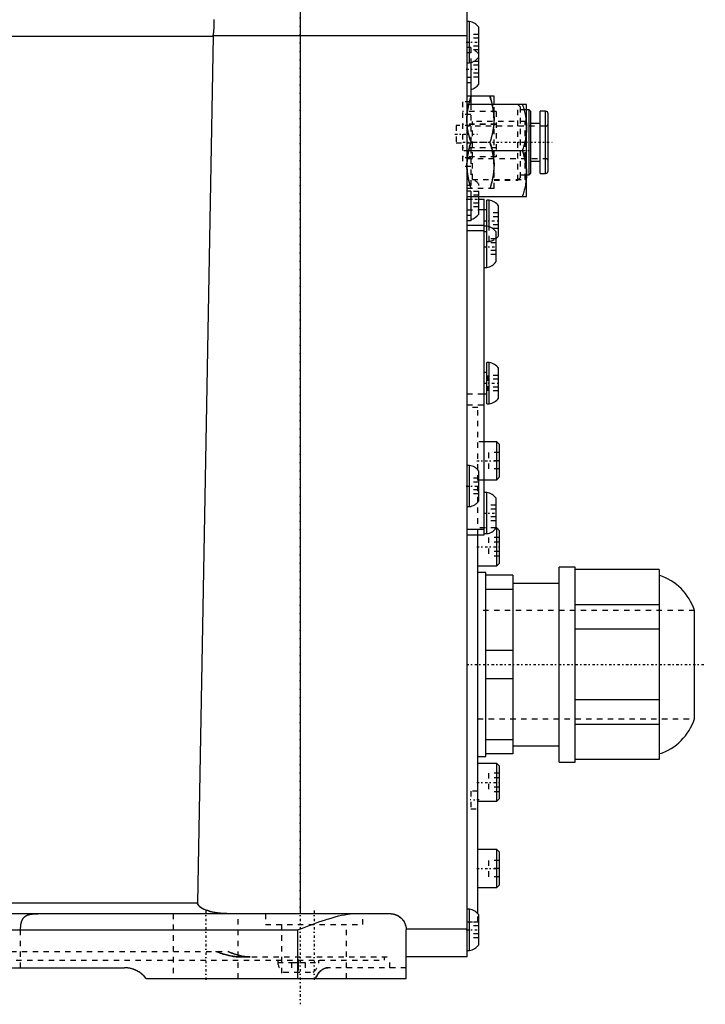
# Model space of a CAD drawing. Extents: x -484 to 152, y -5 to 754.
# Tile 2 of 14: x 26 to 152, y -5 to 177. Entities that reach past the tile are written whole.
import ezdxf

# ---------------------------------------------------------------- set-up
doc = ezdxf.new("R2010")
doc.units = 0
doc.linetypes.add('CENTER', pattern=[1.5, 0.45, -0.5, 0.05, -0.5])
doc.linetypes.add('DASHED', pattern=[2, 1, -1])
for name, color, linetype in [('AM_0', 7, 'CONTINUOUS'), ('AM_3', 7, 'DASHED'), ('AM_7', 7, 'CENTER')]:
    doc.layers.add(name, color=color, linetype=linetype)

msp = doc.modelspace()

# ---------------------------------------------------------------- linework, layer by layer
at = {"layer": 'AM_0', "color": 7, "linetype": 'CONTINUOUS'}
for p, q in [((77.4, 179), (77.4, 12)), ((108.2, 179), (108.2, 4)), ((108.65, 176.8), (108.2, 176.8)), ((108.65, 169.2), (108.65, 176.8)), ((110.4, 165.25), (110.4, 175.75)), ((-90.65, 174.12), (61.35, 174.12)), ((61.35, 174.12), (58.49, 14)), ((108.2, 174.14), (61.35, 174.14)), ((61.35, 174.12), (61.35, 174.14)), ((108.2, 169.2), (108.65, 169.2)), ((108.9, 169.24), (108.9, 161.5)), ((108.9, 166.5), (108.2, 166.5)), ((108.9, 165.5), (108.2, 165.5)), ((108.9, 162.82), (108.96, 163)), ((113.2, 163), (108.9, 163)), ((113.2, 161.5), (113.2, 163)), ((119.2, 161.5), (108.2, 161.5)), ((119.2, 144.5), (119.2, 161.5)), ((119.7, 160.5), (119.2, 160.5)), ((120, 160.2), (119.7, 160.5)), ((119.7, 148.5), (119.7, 160.5)), ((120, 148.8), (120, 160.2)), ((122.7, 160.25), (121.7, 160.25)), ((121.7, 148.75), (121.7, 160.25)), ((122.7, 148.75), (122.7, 160.25)), ((123.2, 149.25), (123.2, 159.75)), ((121.7, 158), (120, 158)), ((108.2, 153), (118.44, 153)), ((120, 151), (121.7, 151)), ((119.2, 148.5), (119.7, 148.5)), ((119.7, 148.5), (120, 148.8)), ((121.7, 148.75), (122.7, 148.75)), ((108.2, 144.5), (119.2, 144.5)), ((108.9, 144.5), (108.9, 140)), ((110.4, 141.25), (110.4, 144.5)), ((110.4, 144), (111.4, 144)), ((111.4, 82), (111.4, 144)), ((112.3, 143.8), (111.85, 143.8)), ((111.85, 131.4), (111.85, 143.8)), ((112.3, 138.9), (112.3, 143.8)), ((111.85, 142), (110.4, 142)), ((114.05, 137.25), (114.05, 142.75)), ((108.9, 141), (108.2, 141)), ((108.9, 140), (108.2, 140)), ((108.2, 139.2), (111.4, 139.2)), ((111.85, 139), (111.4, 139)), ((108.2, 138.2), (111.4, 138.2)), ((113.6, 132.45), (113.6, 137.95)), ((111.4, 131.4), (111.85, 131.4)), ((112.3, 113.8), (111.85, 113.8)), ((111.85, 106.2), (111.85, 113.8)), ((112.3, 106.2), (112.3, 113.8)), ((111.85, 112), (111.4, 112)), ((114.05, 107.25), (114.05, 112.75)), ((111.4, 108), (111.85, 108)), ((111.85, 106.2), (112.3, 106.2)), ((113.7, 99.17), (111.4, 99.17)), ((114.2, 98.67), (113.7, 99.17)), ((113.7, 92.17), (113.7, 99.17)), ((114.2, 92.67), (114.2, 98.67)), ((108.65, 94.8), (108.2, 94.8)), ((108.65, 87.2), (108.65, 94.8)), ((110.4, 88.25), (110.4, 93.75)), ((111.4, 92.17), (113.7, 92.17)), ((113.7, 92.17), (114.2, 92.67)), ((111.85, 89.8), (111.4, 89.8)), ((111.85, 82.2), (111.85, 89.8)), ((113.6, 83.25), (113.6, 88.75)), ((108.2, 87.2), (108.65, 87.2)), ((108.2, 83), (111.4, 83)), ((108.2, 82), (111.4, 82)), ((110.2, 11.94), (110.2, 82.03)), ((111.4, 82.2), (111.85, 82.2)), ((113.7, 83.25), (113.6, 83.25)), ((114.2, 82.75), (113.7, 83.25)), ((113.7, 76.25), (113.7, 83.25)), ((114.2, 76.75), (114.2, 82.75)), ((113.7, 76.25), (114.2, 76.75)), ((110.2, 76.25), (113.7, 76.25)), ((111.7, 75), (110.2, 75)), ((111.7, 41), (111.7, 75)), ((128.2, 76), (125.2, 76)), ((125.2, 40), (125.2, 76)), ((128.2, 40), (128.2, 76)), ((143.7, 75.55), (128.2, 75.55)), ((143.7, 75.55), (143.7, 40.45)), ((116.7, 74.5), (111.7, 74.5)), ((116.7, 74.5), (116.7, 41.5)), ((125.2, 73), (116.7, 73)), ((116.7, 71.9), (111.7, 71.9)), ((143.7, 69.03), (128.2, 69.03)), ((150.2, 48), (150.2, 68)), ((143.7, 64.53), (128.2, 64.53)), ((116.7, 60.6), (111.7, 60.6)), ((116.7, 55.4), (111.7, 55.4)), ((143.7, 51.47), (128.2, 51.47)), ((143.7, 46.97), (128.2, 46.97)), ((116.7, 44.1), (111.7, 44.1)), ((116.7, 43), (125.2, 43)), ((110.2, 41), (111.7, 41)), ((116.7, 41.5), (111.7, 41.5)), ((143.7, 40.45), (128.2, 40.45)), ((113.7, 39.75), (110.2, 39.75)), ((114.2, 39.25), (113.7, 39.75)), ((113.7, 32.75), (113.7, 39.75)), ((114.2, 33.25), (114.2, 39.25)), ((125.2, 40), (128.2, 40)), ((110.2, 32.75), (113.7, 32.75)), ((113.7, 32.75), (114.2, 33.25)), ((113.7, 23.83), (110.2, 23.83)), ((114.2, 23.33), (113.7, 23.83)), ((113.7, 16.83), (113.7, 23.83)), ((114.2, 17.33), (114.2, 23.33)), ((110.2, 16.83), (113.7, 16.83)), ((113.7, 16.83), (114.2, 17.33)), ((-93.35, 14), (58.49, 14)), ((108.65, 12.8), (108.2, 12.8)), ((108.65, 5.2), (108.65, 12.8)), ((-63.76, 12), (94, 12)), ((110.4, 6.25), (110.4, 11.75)), ((108.2, 9.14), (97, 9.14)), ((-77, 9), (77, 9)), ((77, 0), (77, 9)), ((97, 0), (97, 9)), ((108.2, 4), (97, 4)), ((108.2, 5.2), (108.65, 5.2)), ((-45, 2), (45, 2)), ((49, 0), (97, 0))]:
    msp.add_line(p, q, dxfattribs=at)
for points in [[(61.35, 174.14, 0), (61.36, 174.18, 0), (61.37, 174.26, 0), (61.39, 174.34, 0), (61.39, 174.38, 0), (61.4, 174.42, 0), (61.41, 174.5, 0), (61.42, 174.58, 0), (61.44, 174.66, 0), (61.45, 174.74, 0), (61.46, 174.81, 0), (61.46, 174.85, 0), (61.47, 174.89, 0), (61.48, 174.97, 0), (61.49, 175.05, 0), (61.49, 175.13, 0), (61.5, 175.21, 0), (61.51, 175.28, 0), (61.51, 175.32, 0), (61.51, 175.36, 0), (61.52, 175.44, 0), (61.53, 175.51, 0), (61.53, 175.55, 0), (61.53, 175.59, 0), (61.53, 175.66, 0), (61.54, 175.74, 0), (61.54, 175.78, 0), (61.54, 175.81, 0), (61.54, 175.89, 0), (61.55, 175.96, 0), (61.55, 176.04, 0), (61.55, 176.11, 0), (61.55, 176.18, 0), (61.55, 176.22, 0), (61.55, 176.25, 0), (61.55, 176.32, 0), (61.55, 176.39, 0), (61.55, 176.46, 0), (61.55, 176.53, 0), (61.55, 176.6, 0), (61.55, 176.63, 0), (61.55, 176.66, 0), (61.55, 176.73, 0), (61.55, 176.79, 0), (61.55, 176.86, 0), (61.54, 176.92, 0), (61.54, 176.98, 0), (61.54, 177.01, 0), (61.54, 177.04, 0), (61.54, 177.1, 0), (61.53, 177.16, 0)], [(112.44, 163, 0), (112.53, 162.74, 0), (112.68, 162.23, 0), (112.81, 161.73, 0), (112.87, 161.49, 0)], [(118.44, 161.5, 0), (118.48, 161.37, 0), (118.57, 161.11, 0), (118.64, 160.86, 0), (118.68, 160.74, 0), (118.71, 160.61, 0), (118.78, 160.37, 0), (118.84, 160.13, 0), (118.89, 159.89, 0), (118.95, 159.65, 0), (118.99, 159.42, 0), (119.01, 159.3, 0), (119.03, 159.19, 0), (119.07, 158.96, 0), (119.1, 158.73, 0), (119.13, 158.5, 0), (119.15, 158.27, 0), (119.17, 158.05, 0), (119.18, 157.93, 0), (119.19, 157.82, 0), (119.19, 157.59, 0), (119.2, 157.36, 0), (119.2, 157.25, 0)], [(119.2, 157.25, 0), (119.2, 157.14, 0), (119.19, 156.91, 0), (119.19, 156.68, 0), (119.18, 156.57, 0), (119.17, 156.45, 0), (119.15, 156.23, 0), (119.13, 156, 0), (119.1, 155.77, 0), (119.07, 155.54, 0), (119.03, 155.31, 0), (119.01, 155.2, 0), (118.99, 155.08, 0), (118.95, 154.85, 0), (118.89, 154.61, 0), (118.84, 154.37, 0), (118.78, 154.13, 0), (118.71, 153.89, 0), (118.68, 153.76, 0), (118.64, 153.64, 0), (118.57, 153.39, 0), (118.48, 153.13, 0), (118.44, 153, 0)], [(118.44, 153, 0), (118.48, 152.87, 0), (118.57, 152.61, 0), (118.64, 152.36, 0), (118.68, 152.24, 0), (118.71, 152.11, 0), (118.78, 151.87, 0), (118.84, 151.63, 0), (118.89, 151.39, 0), (118.95, 151.15, 0), (118.99, 150.92, 0), (119.01, 150.8, 0), (119.03, 150.69, 0), (119.07, 150.46, 0), (119.1, 150.23, 0), (119.13, 150, 0), (119.15, 149.77, 0), (119.17, 149.55, 0), (119.18, 149.43, 0), (119.19, 149.32, 0), (119.19, 149.09, 0), (119.2, 148.86, 0), (119.2, 148.75, 0)], [(119.2, 148.75, 0), (119.2, 148.64, 0), (119.19, 148.41, 0), (119.19, 148.18, 0), (119.18, 148.07, 0), (119.17, 147.95, 0), (119.15, 147.73, 0), (119.13, 147.5, 0), (119.1, 147.27, 0), (119.07, 147.04, 0), (119.03, 146.81, 0), (119.01, 146.7, 0), (118.99, 146.58, 0), (118.95, 146.35, 0), (118.89, 146.11, 0), (118.84, 145.87, 0), (118.78, 145.63, 0), (118.71, 145.39, 0), (118.68, 145.26, 0), (118.64, 145.14, 0), (118.57, 144.89, 0), (118.48, 144.63, 0), (118.44, 144.5, 0)], [(63.87, 12, 0), (63.68, 12, 0), (63.3, 12.02, 0), (62.91, 12.04, 0), (62.72, 12.06, 0), (62.52, 12.08, 0), (62.14, 12.14, 0), (61.76, 12.2, 0), (61.39, 12.28, 0), (61.04, 12.36, 0), (60.7, 12.45, 0), (60.54, 12.5, 0), (60.38, 12.56, 0), (60.07, 12.66, 0), (59.79, 12.77, 0), (59.53, 12.89, 0), (59.38, 12.97, 0), (59.34, 12.99, 0), (59.3, 13.02, 0), (59.28, 13.03, 0), (59.25, 13.04, 0), (59.21, 13.07, 0), (59.17, 13.09, 0), (59.13, 13.12, 0), (59.09, 13.15, 0), (59.05, 13.17, 0), (59.03, 13.19, 0), (59.01, 13.2, 0), (58.97, 13.23, 0), (58.93, 13.26, 0), (58.91, 13.27, 0), (58.89, 13.29, 0), (58.85, 13.32, 0), (58.82, 13.35, 0), (58.8, 13.37, 0), (58.78, 13.38, 0), (58.75, 13.42, 0), (58.72, 13.45, 0), (58.68, 13.49, 0), (58.65, 13.53, 0), (58.62, 13.57, 0), (58.61, 13.59, 0), (58.6, 13.61, 0), (58.57, 13.65, 0), (58.56, 13.67, 0), (58.56, 13.68, 0), (58.55, 13.69, 0), (58.55, 13.69, 0), (58.55, 13.7, 0), (58.55, 13.7, 0), (58.54, 13.71, 0), (58.54, 13.72, 0), (58.54, 13.73, 0), (58.53, 13.73, 0), (58.53, 13.74, 0), (58.53, 13.74, 0), (58.53, 13.75, 0), (58.52, 13.76, 0), (58.52, 13.76, 0), (58.52, 13.77, 0), (58.52, 13.78, 0), (58.52, 13.78, 0), (58.51, 13.79, 0), (58.51, 13.79, 0), (58.51, 13.8, 0), (58.51, 13.81, 0), (58.51, 13.82, 0), (58.5, 13.83, 0), (58.5, 13.83, 0), (58.5, 13.83, 0), (58.5, 13.84, 0), (58.5, 13.85, 0), (58.5, 13.85, 0), (58.5, 13.86, 0), (58.5, 13.87, 0), (58.49, 13.87, 0), (58.49, 13.88, 0), (58.49, 13.88, 0), (58.49, 13.89, 0), (58.49, 13.9, 0), (58.49, 13.91, 0), (58.49, 13.91, 0), (58.49, 13.92, 0), (58.49, 13.93, 0), (58.49, 13.93, 0), (58.49, 13.94, 0), (58.49, 13.95, 0), (58.49, 13.96, 0), (58.49, 13.96, 0), (58.49, 13.97, 0), (58.49, 13.98, 0), (58.49, 13.98, 0), (58.49, 13.99, 0), (58.49, 14, 0), (58.49, 14, 0)], [(77, 9, 0), (77.29, 9.11, 0), (77.87, 9.34, 0), (78.46, 9.56, 0), (78.76, 9.68, 0), (79.06, 9.79, 0), (79.66, 10.02, 0), (80.27, 10.24, 0), (80.88, 10.46, 0), (81.49, 10.67, 0), (82.1, 10.88, 0), (82.4, 10.98, 0), (82.7, 11.07, 0), (83.3, 11.25, 0), (83.89, 11.42, 0), (84.48, 11.57, 0), (85.06, 11.7, 0), (85.63, 11.81, 0), (85.91, 11.86, 0), (86.19, 11.9, 0), (86.74, 11.96, 0), (87.27, 12, 0), (87.54, 12, 0)], [(94, 12, 0), (94.16, 12, 0), (94.47, 11.96, 0), (94.76, 11.9, 0), (94.91, 11.86, 0), (95.04, 11.81, 0), (95.3, 11.7, 0), (95.55, 11.57, 0), (95.77, 11.42, 0), (95.98, 11.25, 0), (96.17, 11.07, 0), (96.26, 10.98, 0), (96.34, 10.88, 0), (96.49, 10.67, 0), (96.62, 10.46, 0), (96.73, 10.24, 0), (96.82, 10.02, 0), (96.89, 9.79, 0), (96.92, 9.68, 0), (96.95, 9.56, 0), (96.98, 9.34, 0), (97, 9.11, 0), (97, 9, 0)], [(45.55, 1.97, 0), (45.46, 1.98, 0), (45.28, 1.99, 0), (45.09, 2, 0), (45, 2, 0)], [(47.72, 1.19, 0), (47.68, 1.22, 0), (47.58, 1.28, 0), (47.48, 1.34, 0), (47.43, 1.37, 0), (47.38, 1.4, 0), (47.28, 1.45, 0), (47.18, 1.5, 0), (47.07, 1.55, 0), (46.97, 1.6, 0), (46.86, 1.64, 0), (46.81, 1.66, 0), (46.76, 1.68, 0), (46.65, 1.72, 0), (46.54, 1.76, 0), (46.44, 1.79, 0), (46.33, 1.82, 0), (46.22, 1.85, 0), (46.16, 1.86, 0), (46.11, 1.88, 0), (46, 1.9, 0), (45.89, 1.92, 0), (45.84, 1.93, 0)], [(48.2, 0.85, 0), (48.16, 0.88, 0), (48.08, 0.94, 0), (48, 1, 0), (47.96, 1.03, 0)]]:
    msp.add_polyline3d(points, dxfattribs=at)
for centre, radius, start, end in [((108.35, 174.32), 2.5, 34.9465, 83.126), ((108.35, 171.68), 2.5, 276.874, 325.0535), ((108.35, 166.68), 2.5, 282.6906, 325.0535), ((122.7, 159.75), 0.5, 0, 90), ((122.7, 149.25), 0.5, 270, 0), ((112, 141.32), 2.5, 34.9465, 83.126), ((108.35, 142.68), 2.5, 282.6906, 325.0535), ((111.55, 136.52), 2.5, 34.9465, 83.126), ((112, 138.68), 2.5, 309.7685, 325.0535), ((111.55, 133.88), 2.5, 276.874, 325.0535), ((112, 111.32), 2.5, 34.9465, 83.126), ((112, 108.68), 2.5, 276.874, 325.0535), ((108.35, 92.32), 2.5, 34.9465, 83.126), ((111.55, 87.32), 2.5, 34.9465, 83.126), ((108.35, 89.68), 2.5, 276.874, 325.0535), ((111.55, 84.68), 2.5, 276.874, 325.0535), ((140.67, 64.97), 10, 17.6374, 72.3626), ((140.67, 51.03), 10, 287.6374, 342.3626), ((108.35, 10.32), 2.5, 34.9465, 83.126), ((108.35, 7.68), 2.5, 276.874, 325.0535), ((45, -3), 5, 36.8699, 90)]:
    msp.add_arc(centre, radius, start, end, dxfattribs=at)
at = {"layer": 'AM_3', "color": 6, "linetype": 'DASHED'}
for p, q in [((110.4, 174.44), (108.6, 174.44)), ((108.6, 174.44), (108.6, 171.56)), ((110.4, 173.72), (108.6, 173.72)), ((108.9, 172), (108.2, 172)), ((108.9, 171), (108.2, 171)), ((110.4, 172.28), (108.6, 172.28)), ((110.4, 171.56), (108.6, 171.56)), ((108.9, 172), (108.9, 169.24)), ((110.4, 169.44), (108.9, 169.44)), ((110.4, 168.72), (108.9, 168.72)), ((110.4, 167.28), (108.9, 167.28)), ((110.4, 166.56), (108.9, 166.56)), ((107.4, 162), (107.4, 150)), ((108.9, 162), (107.4, 162)), ((108.96, 163), (108.2, 163)), ((113.6, 160.18), (107.4, 160.18)), ((108.9, 161.5), (108.9, 144.5)), ((113.2, 146), (113.2, 161.51)), ((113.6, 160.18), (113.6, 151.82)), ((118.1, 161), (117.6, 161.5)), ((117.6, 147.5), (117.6, 161.5)), ((118.1, 148), (118.1, 161)), ((119.2, 160.5), (118.1, 160.5)), ((108.9, 159.66), (107.4, 159.66)), ((118.95, 158.35), (109.2, 158.35)), ((109.2, 147.65), (109.2, 158.35)), ((119.2, 158.6), (118.95, 158.35)), ((118.95, 147.65), (118.95, 158.35)), ((108.9, 157.6), (106.2, 157.6)), ((106.2, 157.6), (106.2, 154.4)), ((113.6, 157.84), (107.4, 157.84)), ((113.6, 157.81), (107.4, 157.81)), ((122.7, 157.5), (108.2, 157.5)), ((108.27, 157.5), (108.26, 157.6)), ((119.7, 151.5), (119.7, 157.5)), ((121.7, 151.5), (121.7, 157.5)), ((108.96, 154.5), (108.9, 154.68)), ((106.2, 154.4), (108.9, 154.4)), ((113.6, 153.49), (107.4, 153.49)), ((113.6, 153.46), (107.4, 153.46)), ((108.9, 154.32), (108.96, 154.5)), ((108.96, 154.5), (112.44, 154.5)), ((113.6, 151.82), (107.4, 151.82)), ((108.9, 151.66), (107.4, 151.66)), ((108.2, 151.5), (122.7, 151.5)), ((108.27, 151.5), (108.31, 151.82)), ((113.09, 151.82), (113.13, 151.5)), ((108.9, 150), (107.4, 150)), ((108.2, 150), (108.2, 150.25)), ((109.2, 147.65), (118.95, 147.65)), ((113.2, 147.5), (117.6, 147.5)), ((117.6, 147.5), (118.1, 148)), ((118.1, 148.5), (119.2, 148.5)), ((118.95, 147.65), (119.2, 147.4)), ((108.9, 146.5), (108.2, 146.5)), ((108.2, 146), (113.2, 146)), ((108.96, 146), (108.9, 146.18)), ((110.4, 144.5), (110.4, 146.75)), ((108.9, 145.5), (108.2, 145.5)), ((108.2, 144), (110.4, 144)), ((110.4, 145.44), (108.9, 145.44)), ((110.4, 144.72), (108.9, 144.72)), ((108.2, 142), (110.4, 142)), ((110.4, 143.28), (108.9, 143.28)), ((110.4, 142.56), (108.9, 142.56)), ((114.05, 141.44), (112.25, 141.44)), ((112.25, 141.44), (112.25, 138.56)), ((114.05, 140.72), (112.25, 140.72)), ((112.3, 136.2), (112.3, 141.44)), ((114.05, 139.28), (112.25, 139.28)), ((114.05, 138.56), (112.25, 138.56)), ((111.4, 138), (111.85, 138)), ((113.6, 136.64), (111.8, 136.64)), ((111.8, 136.64), (111.8, 133.76)), ((113.6, 135.92), (111.8, 135.92)), ((111.85, 136.2), (112.3, 136.2)), ((113.6, 134.48), (111.8, 134.48)), ((113.6, 133.76), (111.8, 133.76)), ((114.05, 111.44), (112.05, 111.44)), ((112.05, 111.44), (112.05, 108.56)), ((112.25, 111.44), (112.25, 108.56)), ((114.05, 110.72), (112.05, 110.72)), ((114.05, 109.28), (112.05, 109.28)), ((108.2, 108), (111.4, 108)), ((114.05, 108.56), (112.05, 108.56)), ((108.2, 106), (111.4, 106)), ((110.2, 105.5), (108.2, 105.5)), ((110.2, 82.03), (110.2, 105.5)), ((111.4, 99.17), (110.2, 99.17)), ((112.2, 97.17), (112.2, 94.17)), ((114.2, 97.17), (112.2, 97.17)), ((114.2, 95.67), (112.2, 95.67)), ((114.2, 94.17), (112.2, 94.17)), ((110.4, 92.44), (108.6, 92.44)), ((108.6, 92.44), (108.6, 89.56)), ((110.4, 91.72), (108.6, 91.72)), ((110.2, 92.17), (111.4, 92.17)), ((110.4, 90.28), (108.6, 90.28)), ((110.4, 89.56), (108.6, 89.56)), ((113.6, 87.44), (111.8, 87.44)), ((111.8, 87.44), (111.8, 84.56)), ((113.6, 86.72), (111.8, 86.72)), ((113.6, 85.28), (111.8, 85.28)), ((113.6, 84.56), (111.8, 84.56)), ((113.6, 83.25), (110.2, 83.25)), ((114.2, 81.48), (112.2, 81.48)), ((112.2, 81.48), (112.2, 78.02)), ((114.2, 80.62), (112.2, 80.62)), ((114.2, 78.88), (112.2, 78.88)), ((114.2, 78.02), (112.2, 78.02)), ((150.2, 68), (110.2, 68)), ((110.2, 48), (150.2, 48)), ((114.2, 37.98), (112.2, 37.98)), ((112.2, 37.98), (112.2, 34.52)), ((114.2, 37.12), (112.2, 37.12)), ((110.2, 34.65), (108.9, 34.65)), ((108.9, 34.65), (108.9, 31.35)), ((114.2, 35.38), (112.2, 35.38)), ((114.2, 34.52), (112.2, 34.52)), ((108.9, 31.35), (110.2, 31.35)), ((112.2, 21.83), (112.2, 18.83)), ((114.2, 21.83), (112.2, 21.83)), ((114.2, 20.33), (112.2, 20.33)), ((114.2, 18.83), (112.2, 18.83)), ((54, 12), (54, 0)), ((66, 0), (66, 12)), ((71, 12), (71, 10)), ((89, 10), (89, 12)), ((110.2, 10.5), (110.2, 11.94)), ((71, 10), (89, 10)), ((74, 10), (74, 0)), ((86, 0), (86, 10)), ((108.2, 10.5), (110.2, 10.5)), ((110.4, 10.44), (108.6, 10.44)), ((108.6, 10.44), (108.6, 7.56)), ((110.4, 9.72), (108.6, 9.72)), ((25.81, 2), (25.81, 9)), ((110.4, 8.28), (108.6, 8.28)), ((110.4, 7.56), (108.6, 7.56)), ((-93.95, 5), (64.14, 5)), ((66.48, 4), (94, 4)), ((93, 3.4), (93, 4)), ((94, 2), (94, 4)), ((-93, 3.4), (93, 3.4)), ((73.28, 3.4), (73.28, 2.95)), ((73.28, 2.95), (80.88, 2.95)), ((75.83, 3), (78.33, 3)), ((75.83, 3), (75.83, 1.2)), ((77.08, 3), (77.08, 1.2)), ((78.33, 3), (78.33, 1.2)), ((80.88, 2.95), (80.88, 3.4)), ((97, 2), (82.53, 2)), ((74.33, 1.2), (79.83, 1.2))]:
    msp.add_line(p, q, dxfattribs=at)
for points in [[(108.96, 163, 0), (108.92, 162.87, 0), (108.83, 162.61, 0), (108.76, 162.36, 0), (108.72, 162.24, 0), (108.69, 162.11, 0), (108.62, 161.87, 0), (108.56, 161.63, 0), (108.51, 161.39, 0), (108.45, 161.15, 0), (108.41, 160.92, 0), (108.39, 160.8, 0), (108.37, 160.69, 0), (108.33, 160.46, 0), (108.3, 160.23, 0), (108.27, 160, 0), (108.25, 159.77, 0), (108.23, 159.55, 0), (108.22, 159.43, 0), (108.21, 159.32, 0), (108.21, 159.09, 0), (108.2, 158.86, 0), (108.2, 158.75, 0)], [(108.2, 158.75, 0), (108.2, 158.86, 0), (108.2, 159.08, 0), (108.21, 159.3, 0), (108.22, 159.41, 0), (108.23, 159.51, 0), (108.24, 159.73, 0), (108.26, 159.95, 0), (108.29, 160.17, 0), (108.32, 160.39, 0), (108.35, 160.61, 0), (108.37, 160.72, 0), (108.39, 160.83, 0), (108.44, 161.06, 0), (108.48, 161.28, 0), (108.53, 161.51, 0), (108.59, 161.74, 0), (108.65, 161.97, 0), (108.68, 162.09, 0), (108.71, 162.21, 0), (108.78, 162.45, 0), (108.86, 162.69, 0), (108.9, 162.82, 0)], [(113.2, 158.75, 0), (113.2, 158.86, 0), (113.19, 159.09, 0), (113.19, 159.32, 0), (113.18, 159.43, 0), (113.17, 159.55, 0), (113.15, 159.77, 0), (113.13, 160, 0), (113.1, 160.23, 0), (113.07, 160.46, 0), (113.03, 160.69, 0), (113.01, 160.8, 0), (112.99, 160.92, 0), (112.95, 161.15, 0), (112.89, 161.39, 0), (112.84, 161.63, 0), (112.78, 161.87, 0), (112.71, 162.11, 0), (112.68, 162.24, 0), (112.64, 162.36, 0), (112.57, 162.61, 0), (112.48, 162.87, 0), (112.44, 163, 0)], [(112.87, 161.49, 0), (112.92, 161.27, 0), (113.01, 160.82, 0), (113.08, 160.39, 0), (113.11, 160.17, 0)], [(113.11, 160.17, 0), (113.14, 159.93, 0), (113.18, 159.46, 0), (113.2, 158.99, 0), (113.2, 158.75, 0)], [(108.96, 154.5, 0), (108.92, 154.63, 0), (108.83, 154.89, 0), (108.76, 155.14, 0), (108.72, 155.26, 0), (108.69, 155.39, 0), (108.62, 155.63, 0), (108.56, 155.87, 0), (108.51, 156.11, 0), (108.45, 156.35, 0), (108.41, 156.58, 0), (108.39, 156.7, 0), (108.37, 156.81, 0), (108.33, 157.04, 0), (108.3, 157.27, 0), (108.27, 157.5, 0), (108.25, 157.73, 0), (108.23, 157.95, 0), (108.22, 158.07, 0), (108.21, 158.18, 0), (108.21, 158.41, 0), (108.2, 158.64, 0), (108.2, 158.75, 0)], [(108.26, 157.6, 0), (108.24, 157.79, 0), (108.21, 158.17, 0), (108.2, 158.56, 0), (108.2, 158.75, 0)], [(113.19, 158.35, 0), (113.19, 158.25, 0), (113.18, 158.04, 0), (113.16, 157.84, 0), (113.15, 157.74, 0), (113.14, 157.63, 0), (113.12, 157.43, 0), (113.1, 157.22, 0), (113.07, 157.02, 0), (113.03, 156.81, 0), (112.99, 156.6, 0), (112.97, 156.49, 0), (112.95, 156.39, 0), (112.91, 156.18, 0), (112.86, 155.96, 0), (112.81, 155.74, 0), (112.75, 155.52, 0), (112.69, 155.3, 0), (112.66, 155.19, 0), (112.62, 155.08, 0), (112.55, 154.85, 0), (112.48, 154.62, 0), (112.44, 154.5, 0)], [(113.19, 158.35, 0), (113.19, 158.21, 0), (113.17, 157.93, 0), (113.14, 157.64, 0), (113.13, 157.5, 0)], [(113.2, 158.75, 0), (113.2, 158.68, 0), (113.2, 158.55, 0), (113.19, 158.42, 0), (113.19, 158.35, 0)], [(108.9, 154.68, 0), (108.75, 155.18, 0), (108.5, 156.14, 0), (108.33, 157.05, 0), (108.27, 157.5, 0)], [(113.13, 157.5, 0), (113.07, 157.03, 0), (112.88, 156.05, 0), (112.61, 155.03, 0), (112.44, 154.5, 0)], [(108.96, 154.5, 0), (108.92, 154.37, 0), (108.83, 154.11, 0), (108.76, 153.86, 0), (108.72, 153.74, 0), (108.69, 153.61, 0), (108.62, 153.37, 0), (108.56, 153.13, 0), (108.51, 152.89, 0), (108.45, 152.65, 0), (108.41, 152.42, 0), (108.39, 152.3, 0), (108.37, 152.19, 0), (108.33, 151.96, 0), (108.3, 151.73, 0), (108.27, 151.5, 0), (108.25, 151.27, 0), (108.23, 151.05, 0), (108.22, 150.93, 0), (108.21, 150.82, 0), (108.21, 150.59, 0), (108.2, 150.36, 0), (108.2, 150.25, 0)], [(108.31, 151.82, 0), (108.37, 152.22, 0), (108.54, 153.03, 0), (108.76, 153.88, 0), (108.9, 154.32, 0)], [(113.2, 150.25, 0), (113.2, 150.36, 0), (113.19, 150.59, 0), (113.19, 150.82, 0), (113.18, 150.93, 0), (113.17, 151.05, 0), (113.15, 151.27, 0), (113.13, 151.5, 0), (113.1, 151.73, 0), (113.07, 151.96, 0), (113.03, 152.19, 0), (113.01, 152.3, 0), (112.99, 152.42, 0), (112.95, 152.65, 0), (112.89, 152.89, 0), (112.84, 153.13, 0), (112.78, 153.37, 0), (112.71, 153.61, 0), (112.68, 153.74, 0), (112.64, 153.86, 0), (112.57, 154.11, 0), (112.48, 154.37, 0), (112.44, 154.5, 0)], [(112.44, 154.5, 0), (112.59, 154.02, 0), (112.84, 153.12, 0), (113.02, 152.25, 0), (113.09, 151.82, 0)], [(119.2, 148.75, 0), (119.2, 148.86, 0), (119.19, 149.09, 0), (119.19, 149.32, 0), (119.18, 149.43, 0), (119.17, 149.55, 0), (119.15, 149.77, 0), (119.13, 150, 0), (119.1, 150.23, 0), (119.07, 150.46, 0), (119.03, 150.69, 0), (119.01, 150.8, 0), (118.99, 150.92, 0), (118.95, 151.15, 0), (118.89, 151.39, 0), (118.84, 151.63, 0), (118.78, 151.87, 0), (118.71, 152.11, 0), (118.68, 152.24, 0), (118.64, 152.36, 0), (118.57, 152.61, 0), (118.48, 152.87, 0), (118.44, 153, 0)], [(108.2, 150.25, 0), (108.2, 150.46, 0), (108.22, 150.87, 0), (108.25, 151.29, 0), (108.27, 151.5, 0)], [(113.09, 151.82, 0), (113.12, 151.56, 0), (113.17, 151.04, 0), (113.2, 150.51, 0), (113.2, 150.25, 0)], [(113.13, 151.5, 0), (113.15, 151.29, 0), (113.18, 150.87, 0), (113.2, 150.46, 0), (113.2, 150.25, 0)], [(108.2, 150.25, 0), (108.2, 150.14, 0), (108.21, 149.91, 0), (108.21, 149.68, 0), (108.22, 149.57, 0), (108.23, 149.45, 0), (108.25, 149.23, 0), (108.27, 149, 0), (108.3, 148.77, 0), (108.33, 148.54, 0), (108.37, 148.31, 0), (108.39, 148.2, 0), (108.41, 148.08, 0), (108.45, 147.85, 0), (108.51, 147.61, 0), (108.56, 147.37, 0), (108.62, 147.13, 0), (108.69, 146.89, 0), (108.72, 146.76, 0), (108.76, 146.64, 0), (108.83, 146.39, 0), (108.92, 146.13, 0), (108.96, 146, 0)], [(108.9, 146.18, 0), (108.86, 146.3, 0), (108.79, 146.53, 0), (108.73, 146.75, 0), (108.69, 146.86, 0), (108.66, 146.97, 0), (108.61, 147.19, 0), (108.55, 147.41, 0), (108.5, 147.62, 0), (108.46, 147.84, 0), (108.41, 148.05, 0), (108.4, 148.15, 0), (108.38, 148.26, 0), (108.34, 148.46, 0), (108.31, 148.67, 0), (108.28, 148.88, 0), (108.26, 149.08, 0), (108.24, 149.28, 0), (108.23, 149.39, 0), (108.23, 149.49, 0), (108.21, 149.69, 0), (108.21, 149.9, 0), (108.2, 150, 0)], [(113.2, 150.25, 0), (113.2, 150.14, 0), (113.19, 149.91, 0), (113.19, 149.68, 0), (113.18, 149.57, 0), (113.17, 149.45, 0), (113.15, 149.23, 0), (113.13, 149, 0), (113.1, 148.77, 0), (113.07, 148.54, 0), (113.03, 148.31, 0), (113.01, 148.2, 0), (112.99, 148.08, 0), (112.95, 147.85, 0), (112.89, 147.61, 0), (112.84, 147.37, 0), (112.78, 147.13, 0), (112.71, 146.89, 0), (112.68, 146.76, 0), (112.64, 146.64, 0), (112.57, 146.39, 0), (112.48, 146.13, 0), (112.44, 146, 0)], [(113.2, 150.25, 0), (113.19, 149.82, 0), (113.13, 148.97, 0), (113, 148.1, 0), (112.9, 147.66, 0)], [(112.9, 147.66, 0), (112.84, 147.39, 0), (112.7, 146.85, 0), (112.53, 146.29, 0), (112.44, 146, 0)], [(58.49, 14, 0), (58.49, 14, 0), (58.49, 13.99, 0), (58.49, 13.98, 0), (58.49, 13.97, 0), (58.49, 13.97, 0), (58.49, 13.96, 0), (58.49, 13.95, 0), (58.49, 13.94, 0), (58.49, 13.93, 0), (58.49, 13.92, 0), (58.49, 13.92, 0), (58.49, 13.92, 0), (58.49, 13.91, 0), (58.49, 13.9, 0), (58.49, 13.89, 0), (58.49, 13.88, 0), (58.5, 13.87, 0), (58.5, 13.87, 0), (58.5, 13.86, 0), (58.5, 13.85, 0), (58.5, 13.85, 0), (58.5, 13.84, 0), (58.5, 13.84, 0), (58.5, 13.83, 0), (58.51, 13.82, 0), (58.51, 13.82, 0), (58.51, 13.81, 0), (58.51, 13.8, 0), (58.51, 13.79, 0), (58.51, 13.79, 0), (58.52, 13.78, 0), (58.52, 13.77, 0), (58.52, 13.76, 0), (58.52, 13.76, 0), (58.53, 13.75, 0), (58.53, 13.74, 0), (58.53, 13.74, 0), (58.54, 13.73, 0), (58.54, 13.72, 0), (58.54, 13.71, 0), (58.54, 13.71, 0), (58.55, 13.7, 0), (58.55, 13.69, 0), (58.55, 13.69, 0), (58.56, 13.68, 0), (58.56, 13.67, 0), (58.56, 13.67, 0), (58.56, 13.66, 0), (58.57, 13.66, 0), (58.57, 13.65, 0), (58.59, 13.62, 0), (58.62, 13.58, 0), (58.63, 13.55, 0), (58.65, 13.53, 0), (58.68, 13.49, 0), (58.72, 13.45, 0), (58.75, 13.42, 0), (58.79, 13.38, 0), (58.83, 13.34, 0), (58.85, 13.32, 0), (58.87, 13.31, 0), (58.91, 13.27, 0), (58.95, 13.24, 0), (58.98, 13.22, 0), (59, 13.21, 0), (59.04, 13.17, 0), (59.09, 13.14, 0), (59.11, 13.13, 0), (59.14, 13.11, 0), (59.18, 13.08, 0), (59.23, 13.06, 0), (59.39, 12.96, 0), (59.66, 12.83, 0), (59.92, 12.72, 0), (60.19, 12.62, 0), (60.49, 12.52, 0), (60.65, 12.47, 0), (60.8, 12.42, 0), (61.13, 12.34, 0), (61.48, 12.26, 0), (61.83, 12.19, 0), (62.2, 12.13, 0), (62.57, 12.08, 0), (62.76, 12.06, 0), (62.95, 12.04, 0), (63.32, 12.01, 0), (63.69, 12, 0), (63.87, 12, 0)], [(25.81, 9, 0), (25.81, 9.03, 0), (25.81, 9.09, 0), (25.81, 9.16, 0), (25.81, 9.19, 0), (25.81, 9.22, 0), (25.81, 9.28, 0), (25.82, 9.35, 0), (25.82, 9.41, 0), (25.82, 9.47, 0), (25.83, 9.53, 0), (25.83, 9.57, 0), (25.83, 9.6, 0), (25.84, 9.66, 0), (25.85, 9.72, 0), (25.85, 9.78, 0), (25.86, 9.84, 0), (25.87, 9.9, 0), (25.87, 9.94, 0), (25.88, 9.97, 0), (25.89, 10.03, 0), (25.9, 10.09, 0), (25.91, 10.11, 0), (25.91, 10.14, 0), (25.92, 10.2, 0), (25.94, 10.26, 0), (25.94, 10.29, 0), (25.95, 10.32, 0), (25.96, 10.37, 0), (25.98, 10.43, 0), (26, 10.48, 0), (26.01, 10.54, 0), (26.03, 10.59, 0), (26.04, 10.62, 0), (26.05, 10.64, 0), (26.07, 10.69, 0), (26.09, 10.74, 0), (26.11, 10.79, 0), (26.13, 10.84, 0), (26.16, 10.89, 0), (26.17, 10.91, 0), (26.18, 10.93, 0), (26.21, 10.98, 0), (26.23, 11.02, 0), (26.26, 11.06, 0), (26.29, 11.11, 0), (26.31, 11.15, 0), (26.33, 11.16, 0), (26.34, 11.18, 0), (26.37, 11.22, 0), (26.4, 11.26, 0), (26.43, 11.29, 0), (26.47, 11.33, 0), (26.5, 11.36, 0), (26.52, 11.38, 0), (26.53, 11.39, 0), (26.57, 11.43, 0), (26.61, 11.46, 0), (26.65, 11.49, 0), (26.69, 11.52, 0), (26.73, 11.55, 0), (26.75, 11.56, 0), (26.77, 11.57, 0), (26.81, 11.6, 0), (26.85, 11.62, 0), (26.88, 11.64, 0), (26.9, 11.65, 0), (26.95, 11.67, 0), (26.99, 11.69, 0), (27.02, 11.7, 0), (27.04, 11.71, 0), (27.09, 11.73, 0), (27.14, 11.75, 0), (27.18, 11.77, 0), (27.23, 11.79, 0), (27.28, 11.8, 0), (27.31, 11.81, 0), (27.33, 11.82, 0), (27.38, 11.83, 0), (27.43, 11.84, 0), (27.48, 11.86, 0), (27.53, 11.87, 0), (27.58, 11.88, 0), (27.61, 11.88, 0), (27.64, 11.89, 0), (27.69, 11.9, 0), (27.74, 11.91, 0), (27.8, 11.91, 0), (27.85, 11.92, 0), (27.91, 11.93, 0), (27.93, 11.93, 0), (27.96, 11.94, 0), (28.02, 11.94, 0), (28.08, 11.95, 0), (28.13, 11.95, 0), (28.19, 11.96, 0), (28.25, 11.96, 0), (28.28, 11.97, 0), (28.31, 11.97, 0), (28.37, 11.97, 0), (28.43, 11.98, 0), (28.49, 11.98, 0), (28.56, 11.98, 0), (28.62, 11.98, 0), (28.65, 11.99, 0), (28.68, 11.99, 0), (28.74, 11.99, 0), (28.81, 11.99, 0), (28.84, 11.99, 0), (28.87, 11.99, 0), (28.93, 11.99, 0), (29, 11.99, 0), (29.03, 11.99, 0), (29.06, 12, 0), (29.13, 12, 0), (29.19, 12, 0), (29.25, 12, 0), (29.32, 12, 0), (29.38, 12, 0), (29.42, 12, 0), (29.45, 12, 0), (29.51, 12, 0), (29.58, 12, 0), (29.64, 12, 0), (29.71, 12, 0), (29.77, 12, 0), (29.81, 12, 0), (29.84, 12, 0), (29.9, 12, 0), (29.97, 12, 0), (30, 12, 0)], [(94, 12, 0), (94.02, 12, 0), (94.06, 12, 0), (94.11, 12, 0), (94.13, 12, 0), (94.15, 12, 0), (94.19, 11.99, 0), (94.23, 11.99, 0), (94.27, 11.99, 0), (94.32, 11.98, 0), (94.36, 11.98, 0), (94.38, 11.98, 0), (94.4, 11.97, 0), (94.44, 11.97, 0), (94.48, 11.96, 0), (94.53, 11.95, 0), (94.57, 11.95, 0), (94.61, 11.94, 0), (94.63, 11.93, 0), (94.65, 11.93, 0), (94.69, 11.92, 0), (94.73, 11.91, 0), (94.75, 11.9, 0), (94.77, 11.9, 0), (94.81, 11.89, 0), (94.86, 11.88, 0), (94.88, 11.87, 0), (94.9, 11.86, 0), (94.94, 11.85, 0), (94.98, 11.84, 0), (95.02, 11.82, 0), (95.06, 11.81, 0), (95.1, 11.79, 0), (95.11, 11.79, 0), (95.13, 11.78, 0), (95.17, 11.76, 0), (95.21, 11.74, 0), (95.25, 11.73, 0), (95.29, 11.71, 0), (95.33, 11.69, 0), (95.35, 11.68, 0), (95.37, 11.67, 0), (95.4, 11.65, 0), (95.44, 11.63, 0), (95.48, 11.61, 0), (95.51, 11.59, 0), (95.55, 11.57, 0), (95.57, 11.56, 0), (95.59, 11.55, 0), (95.62, 11.52, 0), (95.66, 11.5, 0), (95.69, 11.48, 0), (95.73, 11.45, 0), (95.76, 11.43, 0), (95.78, 11.42, 0), (95.8, 11.4, 0), (95.83, 11.38, 0), (95.86, 11.35, 0), (95.9, 11.33, 0), (95.93, 11.3, 0), (95.96, 11.27, 0), (95.98, 11.26, 0), (95.99, 11.24, 0), (96.02, 11.21, 0), (96.05, 11.19, 0), (96.07, 11.17, 0), (96.09, 11.16, 0), (96.12, 11.13, 0), (96.15, 11.1, 0), (96.16, 11.08, 0), (96.17, 11.07, 0), (96.2, 11.04, 0), (96.23, 11, 0), (96.26, 10.97, 0), (96.29, 10.94, 0), (96.32, 10.91, 0), (96.33, 10.89, 0), (96.34, 10.88, 0), (96.37, 10.84, 0), (96.39, 10.81, 0), (96.42, 10.77, 0), (96.44, 10.74, 0), (96.47, 10.71, 0), (96.48, 10.69, 0), (96.49, 10.67, 0), (96.52, 10.64, 0), (96.54, 10.6, 0), (96.56, 10.56, 0), (96.58, 10.53, 0), (96.6, 10.49, 0), (96.61, 10.47, 0), (96.62, 10.45, 0), (96.64, 10.42, 0), (96.66, 10.38, 0), (96.68, 10.34, 0), (96.7, 10.3, 0), (96.72, 10.27, 0), (96.73, 10.25, 0), (96.74, 10.23, 0), (96.75, 10.19, 0), (96.77, 10.15, 0), (96.79, 10.11, 0), (96.8, 10.07, 0), (96.82, 10.03, 0), (96.82, 10.01, 0), (96.83, 9.99, 0), (96.85, 9.95, 0), (96.86, 9.91, 0), (96.86, 9.89, 0), (96.87, 9.87, 0), (96.88, 9.83, 0), (96.89, 9.79, 0), (96.9, 9.77, 0), (96.91, 9.75, 0), (96.92, 9.71, 0), (96.93, 9.67, 0), (96.93, 9.62, 0), (96.94, 9.58, 0), (96.95, 9.54, 0), (96.95, 9.52, 0), (96.96, 9.5, 0), (96.96, 9.46, 0), (96.97, 9.42, 0), (96.98, 9.37, 0), (96.98, 9.33, 0), (96.99, 9.29, 0), (96.99, 9.27, 0), (96.99, 9.25, 0), (96.99, 9.21, 0), (97, 9.16, 0), (97, 9.14, 0)], [(97, 9.14, 0), (97, 9.12, 0), (97, 9.07, 0), (97, 9.02, 0), (97, 9, 0)], [(66, 4.01, 0), (65.89, 4.02, 0), (65.66, 4.04, 0), (65.44, 4.06, 0), (65.32, 4.08, 0), (65.21, 4.09, 0), (64.98, 4.12, 0), (64.75, 4.16, 0), (64.53, 4.21, 0), (64.3, 4.25, 0), (64.07, 4.31, 0), (63.95, 4.33, 0), (63.84, 4.36, 0), (63.61, 4.42, 0), (63.38, 4.49, 0), (63.14, 4.56, 0), (62.91, 4.63, 0), (62.68, 4.71, 0), (62.57, 4.75, 0), (62.45, 4.79, 0), (62.22, 4.87, 0), (61.99, 4.96, 0), (61.88, 5, 0)], [(61.88, 5, 0), (62.01, 4.95, 0), (62.26, 4.86, 0), (62.52, 4.76, 0), (62.65, 4.72, 0), (62.78, 4.68, 0), (63.03, 4.59, 0), (63.29, 4.51, 0), (63.55, 4.44, 0), (63.81, 4.37, 0), (64.07, 4.31, 0), (64.2, 4.28, 0), (64.33, 4.25, 0), (64.58, 4.2, 0), (64.84, 4.15, 0), (65.09, 4.11, 0), (65.35, 4.07, 0), (65.6, 4.04, 0), (65.73, 4.03, 0), (65.85, 4.02, 0), (66.1, 4.01, 0), (66.35, 4, 0), (66.48, 4, 0)], [(64.14, 5, 0), (64.25, 4.95, 0), (64.47, 4.85, 0), (64.7, 4.76, 0), (64.81, 4.71, 0), (64.92, 4.67, 0), (65.15, 4.58, 0), (65.38, 4.5, 0), (65.6, 4.43, 0), (65.83, 4.36, 0), (66.06, 4.3, 0), (66.17, 4.27, 0), (66.29, 4.24, 0), (66.52, 4.19, 0), (66.74, 4.14, 0), (66.97, 4.1, 0), (67.2, 4.07, 0), (67.42, 4.04, 0), (67.53, 4.03, 0), (67.65, 4.02, 0), (67.87, 4.01, 0), (68.09, 4, 0), (68.2, 4, 0)], [(68.2, 4, 0), (68.09, 4, 0), (67.87, 4.01, 0), (67.64, 4.02, 0), (67.53, 4.03, 0), (67.42, 4.04, 0), (67.19, 4.07, 0), (66.97, 4.1, 0), (66.74, 4.14, 0), (66.52, 4.19, 0), (66.29, 4.24, 0), (66.18, 4.27, 0), (66.06, 4.3, 0), (65.83, 4.36, 0), (65.61, 4.43, 0), (65.38, 4.5, 0), (65.15, 4.58, 0), (64.92, 4.67, 0), (64.81, 4.71, 0), (64.7, 4.76, 0), (64.47, 4.85, 0), (64.25, 4.95, 0), (64.14, 5, 0)], [(66.48, 4, 0), (66.4, 4, 0), (66.24, 4, 0), (66.08, 4.01, 0), (66, 4.01, 0)], [(45.84, 1.93, 0), (45.79, 1.94, 0), (45.69, 1.95, 0), (45.6, 1.96, 0), (45.55, 1.97, 0)], [(80.22, 0, 0), (80.27, 0.11, 0), (80.37, 0.31, 0), (80.48, 0.5, 0), (80.53, 0.59, 0), (80.59, 0.68, 0), (80.7, 0.85, 0), (80.83, 1.01, 0), (80.95, 1.16, 0), (81.08, 1.3, 0), (81.22, 1.42, 0), (81.28, 1.48, 0), (81.35, 1.54, 0), (81.49, 1.64, 0), (81.63, 1.73, 0), (81.77, 1.81, 0), (81.91, 1.87, 0), (82.05, 1.92, 0), (82.12, 1.94, 0), (82.19, 1.96, 0), (82.33, 1.99, 0), (82.46, 2, 0), (82.53, 2, 0)], [(82.53, 2, 0), (82.46, 2, 0), (82.33, 1.99, 0), (82.19, 1.96, 0), (82.12, 1.94, 0), (82.05, 1.92, 0), (81.91, 1.87, 0), (81.77, 1.81, 0), (81.63, 1.73, 0), (81.49, 1.64, 0), (81.35, 1.54, 0), (81.28, 1.48, 0), (81.22, 1.42, 0), (81.08, 1.3, 0), (80.95, 1.16, 0), (80.83, 1.01, 0), (80.7, 0.85, 0), (80.59, 0.68, 0), (80.53, 0.59, 0), (80.48, 0.5, 0), (80.37, 0.31, 0), (80.27, 0.11, 0), (80.22, 0, 0)], [(47.96, 1.03, 0), (47.93, 1.05, 0), (47.85, 1.11, 0), (47.76, 1.17, 0), (47.72, 1.19, 0)], [(49, 0, 0), (48.98, 0.03, 0), (48.94, 0.08, 0), (48.9, 0.13, 0), (48.88, 0.16, 0), (48.86, 0.18, 0), (48.81, 0.23, 0), (48.77, 0.28, 0), (48.73, 0.33, 0), (48.68, 0.38, 0), (48.64, 0.43, 0), (48.62, 0.45, 0), (48.6, 0.47, 0), (48.55, 0.52, 0), (48.51, 0.56, 0), (48.46, 0.61, 0), (48.41, 0.65, 0), (48.37, 0.7, 0), (48.34, 0.72, 0), (48.32, 0.74, 0), (48.27, 0.78, 0), (48.22, 0.82, 0), (48.2, 0.85, 0)]]:
    msp.add_polyline3d(points, dxfattribs=at)
for centre, radius, start, end in [((108.35, 169.32), 2.5, 34.9465, 77.3094), ((122.7, 158), 0.5, 270, 0), ((122.7, 151), 0.5, 0, 90), ((108.35, 145.32), 2.5, 34.9465, 77.3094), ((112, 138.68), 2.5, 276.874, 309.7685), ((75.76, 3.25), 2.5, 186.874, 235.0535), ((78.39, 3.25), 2.5, 304.9465, 353.126)]:
    msp.add_arc(centre, radius, start, end, dxfattribs=at)
at = {"layer": 'AM_7', "color": 4, "linetype": 'CENTER'}
for p, q in [((77.4, 187.75), (77.4, -4.75)), ((108.09, 173), (110.51, 173)), ((108.09, 168), (110.51, 168)), ((106, 156), (110.4, 156)), ((107.45, 154.5), (123.95, 154.5)), ((107.65, 153), (119.75, 153)), ((108.09, 144), (110.51, 144)), ((111.27, 140), (114.18, 140)), ((111.29, 135.2), (113.71, 135.2)), ((111.27, 110), (114.18, 110)), ((110, 95.67), (114.4, 95.67)), ((108.09, 91), (110.51, 91)), ((111.29, 86), (113.71, 86)), ((110, 79.75), (114.4, 79.75)), ((108.1, 58), (152.2, 58)), ((110, 36.25), (114.4, 36.25)), ((110.47, 33), (108.83, 33)), ((110, 20.33), (114.4, 20.33)), ((60, 12.6), (60, -0.6)), ((80, 12.6), (80, -0.6)), ((108.09, 9), (110.51, 9)), ((77.08, 3.51), (77.08, 1.09))]:
    msp.add_line(p, q, dxfattribs=at)

doc.saveas('drawing.dxf')
